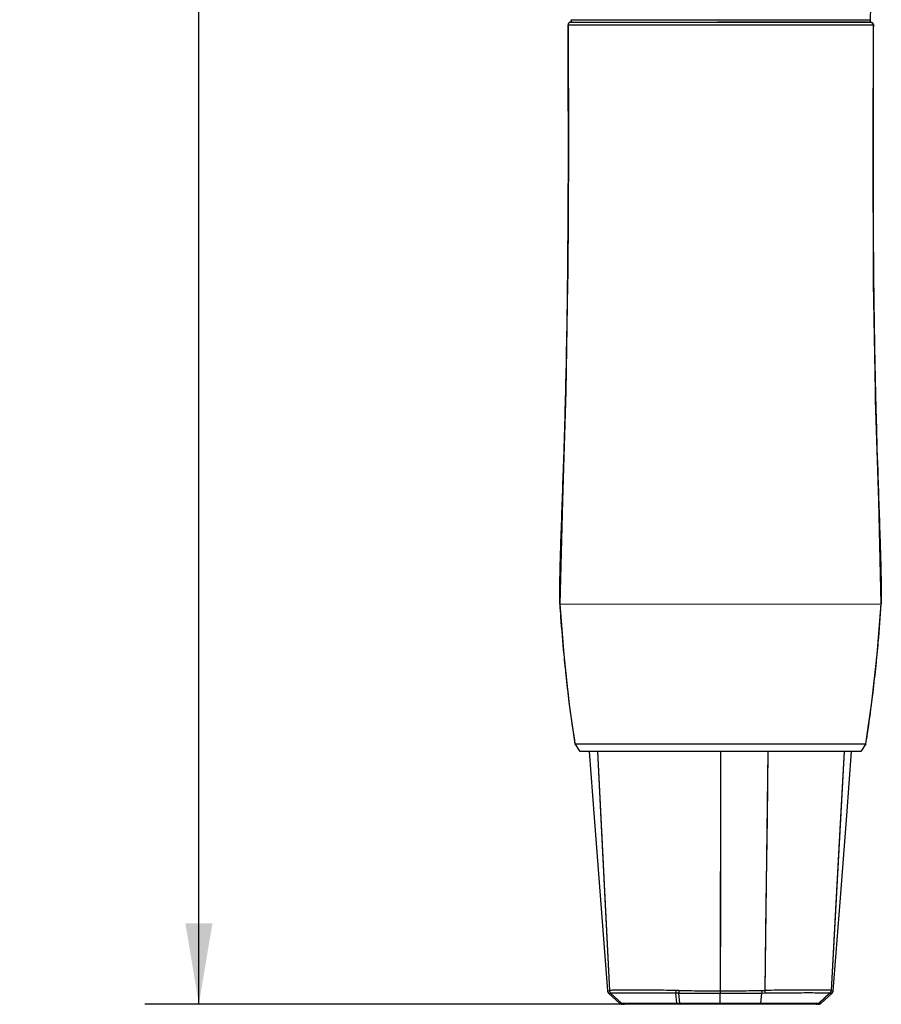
# Model space of a CAD drawing. Header units: inches. Extents: x 0 to 17, y 0 to 11.
# Tile 2 of 37: x 2.4 to 4.4, y 3 to 5.3. Entities that reach past the tile are written whole.
import ezdxf

# ---------------------------------------------------------------- set-up
doc = ezdxf.new("R2010")
doc.units = ezdxf.units.IN
doc.header["$LTSCALE"] = 0.935
doc.header["$MEASUREMENT"] = 0
doc.layers.get('0').update_dxf_attribs({"linetype": 'CONTINUOUS'})
doc.styles.add('TEXTSTYLE_2', font='txt', dxfattribs={"width": 0.8})
doc.dimstyles.new('DIMSTYLE_1', dxfattribs={"dimtxt": 0.125, "dimasz": 0.1875, "dimexe": 0.125, "dimexo": 0.0625, "dimgap": 0.0625, "dimtad": 0, "dimtih": 1, "dimtoh": 1, "dimlfac": 2, "dimzin": 4, "dimdsep": 46, "dimtxsty": 'TEXTSTYLE_2', "dimblk": '_FILLED', "dimblk1": '_FILLED', "dimblk2": '_FILLED', "dimcen": 0.09, "dimazin": 1, "dimtfac": 1, "dimtofl": 0, "dimtmove": 0, "dimatfit": 3, "dimldrblk": '_FILLED', "dimfxl": 1, "dimtolj": 1, "dimtzin": 4, "dimarcsym": 0})

# ---------------------------------------------------------------- blocks, each defined once
blk = doc.blocks.new('_FILLED')
at = {"color": 0, "linetype": 'ByBlock'}
blk.add_solid([(0, 0), (-1, 0.167), (-1, -0.167)], dxfattribs=at)
blk = doc.blocks.new('*D1')
at = {"color": 2, "linetype": 'Continuous', "transparency": 16777216}
for p, q in [((3.9375, 7.96), (2.6656, 7.96)), ((2.7906, 7.96), (2.7906, 5.625)), ((2.7906, 3.0401), (2.7906, 5.375)), ((3.9362, 3.0401), (2.6656, 3.0401))]:
    blk.add_line(p, q, dxfattribs=at)
at = {"color": 2, "linetype": 'Continuous', "transparency": 16777216, "xscale": 0.1875, "yscale": 0.1875, "zscale": 0.1875}
for p, rotation in [((2.7906, 7.96), 90), ((2.7906, 3.0401), 270)]:
    blk.add_blockref('_FILLED', p, dxfattribs=dict(at, rotation=rotation))
at = {"color": 2, "linetype": 'Continuous', "transparency": 16777216, "insert": (2.7906, 5.5625), "char_height": 0.125, "width": 0.830357, "attachment_point": 2, "line_spacing_factor": 0.9, "style": 'TEXTSTYLE_2'}
blk.add_mtext('{\\ftxt;\\W0.0001;\\H0.0001;\\~}{\\ftxt;\\W4.4285714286;\\H0.125; }{\\ftxt;\\W0.0001;\\H0.0001;\\~}', dxfattribs=at)

msp = doc.modelspace()

# ---------------------------------------------------------------- linework, layer by layer
at = {"color": 7, "linetype": 'Continuous'}
for p, q in [((3.6523, 5.3219), (4.3469, 5.3218)), ((4.3469, 5.3218), (4.3469, 5.3218)), ((3.6461, 5.31), (3.6461, 5.3099)), ((3.6461, 5.31), (3.6461, 5.31)), ((3.6461, 5.31), (3.6466, 5.0168)), ((3.6461, 5.3099), (4.3533, 5.31)), ((3.6461, 5.3099), (3.6461, 5.3099)), ((3.6491, 5.3152), (3.6478, 5.3142)), ((3.6491, 5.3152), (3.6478, 5.3142)), ((3.6521, 5.316), (3.6507, 5.3159)), ((3.6521, 5.316), (3.6507, 5.3159)), ((3.6521, 5.3159), (4.3472, 5.316)), ((4.341, 5.3159), (3.9923, 5.3159)), ((4.341, 5.3159), (4.341, 5.3159)), ((4.3472, 5.316), (4.3472, 5.316)), ((4.3478, 5.3158), (4.3495, 5.3154)), ((4.3495, 5.3154), (4.3478, 5.3158)), ((4.349, 5.31), (4.3533, 5.3101)), ((4.3503, 5.315), (4.3515, 5.3141)), ((4.3515, 5.3141), (4.3503, 5.315)), ((4.3503, 5.315), (4.3515, 5.314)), ((4.3525, 5.0169), (4.3533, 5.3101)), ((4.3528, 5.3122), (4.3533, 5.3101)), ((4.3533, 5.3101), (4.3528, 5.3122)), ((4.3528, 5.3121), (4.3533, 5.3101)), ((3.6466, 5.0168), (3.6452, 4.7315)), ((3.6462, 4.8845), (3.6466, 5.0007)), ((4.3537, 4.7316), (4.3525, 5.0169)), ((4.3525, 5.0019), (4.3527, 4.8847)), ((3.6452, 4.7315), (3.6448, 4.7104)), ((4.354, 4.7123), (4.3537, 4.7316)), ((3.6448, 4.7104), (3.6406, 4.4607)), ((4.358, 4.4609), (4.354, 4.7123)), ((3.6406, 4.4607), (3.6327, 4.2067)), ((4.3586, 4.4409), (4.358, 4.4609)), ((4.3657, 4.2068), (4.3586, 4.4409)), ((3.6327, 4.2067), (3.6265, 3.9677)), ((4.3717, 3.9678), (4.3657, 4.2068)), ((3.6265, 3.9677), (4.3717, 3.9678)), ((3.6265, 3.9677), (3.636, 3.8504)), ((3.6265, 3.9677), (3.6265, 3.9668)), ((4.3621, 3.8506), (4.3717, 3.9678)), ((4.3716, 3.9669), (4.3717, 3.9678)), ((3.636, 3.8504), (3.6481, 3.7404)), ((4.3499, 3.7406), (4.3621, 3.8506)), ((3.6481, 3.7404), (3.662, 3.6438)), ((4.3359, 3.644), (4.3499, 3.7406)), ((3.662, 3.6438), (4.3359, 3.644)), ((3.6621, 3.6439), (3.6985, 3.6439)), ((3.6739, 3.626), (3.6621, 3.6439)), ((4.0516, 3.6439), (4.2375, 3.6439)), ((4.336, 3.6439), (4.3241, 3.626)), ((4.324, 3.6261), (3.6738, 3.6259)), ((3.7424, 3.0721), (3.7147, 3.6259)), ((3.9989, 3.626), (3.9987, 3.0714)), ((4.1088, 3.626), (4.1019, 3.0722)), ((4.2857, 3.6261), (4.2557, 3.0721)), ((3.7373, 3.0713), (3.7417, 3.072)), ((3.7446, 3.0653), (3.7405, 3.0648)), ((3.7651, 3.0427), (3.7405, 3.0648)), ((3.7424, 3.0721), (3.7417, 3.072)), ((3.7455, 3.0654), (3.7445, 3.0665)), ((3.7449, 3.0654), (3.7446, 3.0653)), ((3.7449, 3.0654), (3.7695, 3.0427)), ((3.7455, 3.0654), (3.7449, 3.0654)), ((3.8956, 3.0721), (3.8958, 3.0655)), ((3.8983, 3.0428), (3.8958, 3.0655)), ((3.9025, 3.072), (3.9027, 3.0654)), ((3.9048, 3.0428), (3.9027, 3.0654)), ((3.9987, 3.0714), (3.9987, 3.0649)), ((3.9987, 3.0427), (3.9987, 3.0649)), ((4.0926, 3.0428), (4.0948, 3.0654)), ((4.095, 3.0721), (4.0948, 3.0654)), ((4.1017, 3.0655), (4.0948, 3.0654)), ((4.095, 3.0721), (4.1019, 3.0722)), ((4.1019, 3.0722), (4.1017, 3.0655)), ((4.2273, 3.0429), (4.2519, 3.0656)), ((4.2279, 3.0428), (4.2525, 3.0655)), ((4.2569, 3.0649), (4.2322, 3.0428)), ((4.2525, 3.0655), (4.2519, 3.0656)), ((4.2569, 3.0649), (4.2525, 3.0655)), ((4.253, 3.0654), (4.2525, 3.0655)), ((4.2541, 3.0653), (4.253, 3.0654)), ((4.2549, 3.0652), (4.2541, 3.0653)), ((4.2558, 3.065), (4.2549, 3.0652)), ((4.2557, 3.0721), (4.2551, 3.0722)), ((4.2557, 3.0721), (4.2602, 3.0714)), ((4.2566, 3.0649), (4.2558, 3.065)), ((4.2569, 3.0649), (4.2566, 3.0649)), ((3.7651, 3.0427), (3.7695, 3.0427)), ((4.2252, 3.0401), (3.7721, 3.04)), ((3.7739, 3.0403), (3.7765, 3.04)), ((3.8983, 3.0428), (3.9048, 3.0428)), ((3.9048, 3.0428), (3.9987, 3.0427)), ((3.9987, 3.0427), (4.0926, 3.0428)), ((3.9987, 3.0427), (3.9987, 3.0401)), ((4.0926, 3.0428), (4.2273, 3.0429)), ((4.2273, 3.0429), (4.2279, 3.0428)), ((4.2279, 3.0428), (4.2322, 3.0428))]:
    msp.add_line(p, q, dxfattribs=at)
for points in [[(3.6985, 3.6439), (3.7262, 3.6439), (4.0516, 3.6439)], [(4.2375, 3.6439), (4.2719, 3.6439), (4.2995, 3.6439), (4.3197, 3.6439), (4.336, 3.6439)], [(3.6949, 3.6259), (3.7065, 3.4727), (3.7219, 3.2719), (3.7373, 3.0712)], [(3.7424, 3.0721), (3.7324, 3.27), (3.7225, 3.4693), (3.7147, 3.6259)], [(3.9989, 3.626), (3.9989, 3.4736), (3.9988, 3.274), (3.9987, 3.0714)], [(4.1088, 3.626), (4.1069, 3.4724), (4.1044, 3.273), (4.1019, 3.0722)], [(4.2857, 3.6261), (4.2775, 3.4737), (4.2667, 3.2743), (4.2557, 3.0721)], [(4.2602, 3.0714), (4.2761, 3.277), (4.2916, 3.4779), (4.303, 3.6261)], [(3.7373, 3.0712), (3.7374, 3.0704), (3.7382, 3.0678), (3.7398, 3.0655), (3.7405, 3.0648)], [(3.7449, 3.0654), (3.741, 3.0648), (3.7405, 3.0648)], [(4.2557, 3.0721), (4.2596, 3.0715), (4.2602, 3.0714)], [(4.2569, 3.0649), (4.2577, 3.0657), (4.2592, 3.0679), (4.26, 3.0705), (4.2602, 3.0714)], [(3.7651, 3.0427), (3.7661, 3.0419), (3.7689, 3.0405), (3.7721, 3.04)], [(4.2253, 3.0401), (4.2285, 3.0407), (4.2313, 3.042), (4.2322, 3.0428)]]:
    msp.add_lwpolyline(points, dxfattribs=at)
for centre, radius, start, end in [((3.6582, 5.3219), 0.00593, 180.446, 269.9938), ((4.341, 5.3218), 0.00593, 269.9938, 359.5416), ((3.6521, 5.31), 0.00601, 143.6876, 158.6324), ((3.6521, 5.31), 0.00604, 144.5674, 158.0864), ((3.652, 5.3101), 0.00594, 135.277, 144.5633), ((3.652, 5.3101), 0.00591, 135.5257, 143.671), ((3.6522, 5.3098), 0.00623, 112.6049, 119.8644), ((3.6521, 5.3098), 0.0062, 103.6731, 112.5187), ((3.6521, 5.3099), 0.00619, 103.6919, 112.6134), ((4.3472, 5.31), 0.0058, 84.2171, 89.9656), ((4.3472, 5.31), 0.00579, 84.2156, 90.3125), ((4.3472, 5.3096), 0.00623, 59.1598, 67.886), ((4.3473, 5.3099), 0.00592, 35.7909, 45.5389), ((4.3473, 5.3099), 0.00594, 35.4043, 44.6886), ((4.3472, 5.3098), 0.00604, 21.8656, 35.7887), ((7.5332, 4.2196), 3.9146, 185.4033, 185.7966), ((0.4939, 4.2205), 3.8858, 354.168, 354.5468), ((3.7515, 3.0725), 0.00974, 220.851, 227.4987), ((3.8842, 1.8956), 1.1766, 89.1071, 89.4437), ((3.8845, 1.838), 1.2276, 89.152, 89.4701)]:
    msp.add_arc(centre, radius, start, end, dxfattribs=at)
for points, knots in [([(4.3469, 5.3218), (4.3482, 5.4814), (4.3519, 5.8373), (4.3562, 6.1932), (4.3586, 6.3895)], [0, 0, 0, 0, 0.448363, 1, 1, 1, 1]), ([(3.6466, 5.0007), (3.6466, 5.0247), (3.6466, 5.1277), (3.6464, 5.2307), (3.6461, 5.3096)], [0, 0, 0, 0, 0.233162, 1, 1, 1, 1]), ([(4.3533, 5.3097), (4.3531, 5.2823), (4.3527, 5.1797), (4.3525, 5.0771), (4.3525, 5.0019)], [0, 0, 0, 0, 0.267225, 1, 1, 1, 1]), ([(3.6449, 4.7104), (3.6451, 4.7242), (3.6457, 4.7822), (3.646, 4.8403), (3.6462, 4.8845)], [0, 0, 0, 0, 0.238167, 1, 1, 1, 1]), ([(4.3527, 4.8847), (4.3528, 4.8696), (4.353, 4.8122), (4.3535, 4.7547), (4.3539, 4.7123)], [0, 0, 0, 0, 0.262023, 1, 1, 1, 1]), ([(3.6429, 4.5711), (3.6431, 4.5823), (3.6439, 4.6287), (3.6445, 4.6751), (3.6449, 4.7104)], [0, 0, 0, 0, 0.239771, 1, 1, 1, 1]), ([(4.3539, 4.7123), (4.354, 4.7002), (4.3545, 4.6536), (4.3552, 4.6069), (4.3558, 4.5725)], [0, 0, 0, 0, 0.260552, 1, 1, 1, 1]), ([(3.64, 4.4387), (3.6403, 4.4493), (3.6414, 4.4934), (3.6423, 4.5376), (3.6429, 4.5711)], [0, 0, 0, 0, 0.239907, 1, 1, 1, 1]), ([(4.3558, 4.5725), (4.356, 4.5611), (4.3568, 4.5172), (4.3577, 4.4733), (4.3585, 4.4409)], [0, 0, 0, 0, 0.260354, 1, 1, 1, 1]), ([(3.6345, 4.2585), (3.635, 4.2727), (3.6371, 4.3327), (3.6389, 4.3928), (3.64, 4.4387)], [0, 0, 0, 0, 0.236249, 1, 1, 1, 1]), ([(4.3585, 4.4409), (4.3589, 4.425), (4.3605, 4.3648), (4.3624, 4.3047), (4.3638, 4.2604)], [0, 0, 0, 0, 0.264558, 1, 1, 1, 1]), ([(3.6265, 3.9677), (3.6266, 4.0131), (3.6292, 4.11), (3.6328, 4.207), (3.6345, 4.2585)], [0, 0, 0, 0, 0.468227, 1, 1, 1, 1]), ([(4.3638, 4.2604), (4.3656, 4.2086), (4.3691, 4.1111), (4.3716, 4.0135), (4.3717, 3.9678)], [0, 0, 0, 0, 0.531945, 1, 1, 1, 1]), ([(3.6265, 3.9668), (3.6272, 3.9568), (3.63, 3.9182), (3.6332, 3.8796), (3.6359, 3.851)], [0, 0, 0, 0, 0.257177, 1, 1, 1, 1]), ([(4.3621, 3.8512), (4.363, 3.8605), (4.3666, 3.8991), (4.3696, 3.9377), (4.3716, 3.9669)], [0, 0, 0, 0, 0.242842, 1, 1, 1, 1]), ([(3.6385, 3.8243), (3.6393, 3.8173), (3.6421, 3.7899), (3.6453, 3.7625), (3.6479, 3.7421)], [0, 0, 0, 0, 0.256048, 1, 1, 1, 1]), ([(4.3501, 3.7424), (4.351, 3.7491), (4.3544, 3.7768), (4.3575, 3.8046), (4.3596, 3.8256)], [0, 0, 0, 0, 0.243895, 1, 1, 1, 1]), ([(4.3359, 3.644), (4.3372, 3.6519), (4.3424, 3.6846), (4.347, 3.7175), (4.3501, 3.7424)], [0, 0, 0, 0, 0.241655, 1, 1, 1, 1]), ([(3.6479, 3.7421), (3.6489, 3.7337), (3.6532, 3.7008), (3.658, 3.6681), (3.662, 3.6438)], [0, 0, 0, 0, 0.258375, 1, 1, 1, 1]), ([(3.7417, 3.072), (3.7418, 3.0709), (3.7423, 3.0688), (3.7434, 3.067), (3.7441, 3.0662)], [0, 0, 0, 0, 0.496079, 1, 1, 1, 1]), ([(3.8956, 3.0721), (3.886, 3.0722), (3.8673, 3.0725), (3.8401, 3.0728), (3.8151, 3.073), (3.7929, 3.073), (3.7765, 3.073), (3.7653, 3.0729), (3.7585, 3.0728), (3.7528, 3.0726), (3.7482, 3.0725), (3.7452, 3.0723), (3.7434, 3.0722), (3.7427, 3.0721), (3.7424, 3.0721)], [0, 0, 0, 0, 0.187746, 0.366638, 0.531488, 0.677603, 0.800666, 0.852446, 0.897178, 0.93451, 0.964224, 0.986124, 0.994082, 1, 1, 1, 1]), ([(3.7445, 3.0665), (3.7439, 3.0673), (3.7428, 3.0691), (3.7424, 3.0711), (3.7424, 3.0721)], [0, 0, 0, 0, 0.504254, 1, 1, 1, 1]), ([(3.8958, 3.0655), (3.8775, 3.0656), (3.8508, 3.0659), (3.8169, 3.0661), (3.7951, 3.0662), (3.7768, 3.0661), (3.7639, 3.066), (3.7557, 3.0659), (3.7513, 3.0658), (3.748, 3.0656), (3.7462, 3.0655), (3.7455, 3.0654)], [0, 0, 0, 0, 0.366572, 0.531568, 0.677797, 0.80089, 0.897412, 0.934736, 0.964401, 0.986202, 1, 1, 1, 1]), ([(3.9025, 3.072), (3.9105, 3.0719), (3.9265, 3.0717), (3.9586, 3.0714), (3.9827, 3.0713), (3.9987, 3.0714)], [0, 0, 0, 0, 0.249306, 0.499229, 1, 1, 1, 1]), ([(3.9987, 3.0649), (3.9907, 3.0648), (3.9587, 3.0649), (3.9267, 3.0651), (3.9027, 3.0654)], [0, 0, 0, 0, 0.250312, 1, 1, 1, 1]), ([(3.9987, 3.0713), (4.0148, 3.0713), (4.0388, 3.0714), (4.0709, 3.0717), (4.0869, 3.0719), (4.095, 3.0721)], [0, 0, 0, 0, 0.5, 0.75, 1, 1, 1, 1]), ([(4.0948, 3.0654), (4.0868, 3.0653), (4.0548, 3.065), (4.0227, 3.0649), (3.9987, 3.0649)], [0, 0, 0, 0, 0.249594, 1, 1, 1, 1]), ([(4.2519, 3.0656), (4.2512, 3.0656), (4.2495, 3.0658), (4.2462, 3.0659), (4.2418, 3.066), (4.2336, 3.0661), (4.2207, 3.0662), (4.2024, 3.0663), (4.1807, 3.0662), (4.1467, 3.066), (4.1201, 3.0657), (4.1017, 3.0655)], [0, 0, 0, 0, 0.013668, 0.035456, 0.065093, 0.102382, 0.198832, 0.321876, 0.468084, 0.633117, 1, 1, 1, 1]), ([(4.2551, 3.0722), (4.2533, 3.0724), (4.248, 3.0727), (4.2379, 3.0729), (4.2232, 3.073), (4.2045, 3.0731), (4.1824, 3.073), (4.1574, 3.0728), (4.1302, 3.0726), (4.1115, 3.0723), (4.1019, 3.0722)], [0, 0, 0, 0, 0.035645, 0.102717, 0.199241, 0.322329, 0.46845, 0.63336, 0.81228, 1, 1, 1, 1]), ([(4.2551, 3.0722), (4.255, 3.071), (4.2544, 3.0685), (4.2528, 3.0664), (4.2519, 3.0656)], [0, 0, 0, 0, 0.497851, 1, 1, 1, 1]), ([(4.2525, 3.0655), (4.2535, 3.0663), (4.255, 3.0684), (4.2556, 3.0709), (4.2557, 3.0721)], [0, 0, 0, 0, 0.499757, 1, 1, 1, 1]), ([(3.7695, 3.0427), (3.7734, 3.0428), (3.7865, 3.0428), (3.8133, 3.0429), (3.8524, 3.0428), (3.8821, 3.0428), (3.8983, 3.0428)], [0, 0, 0, 0, 0.090348, 0.306846, 0.623114, 1, 1, 1, 1]), ([(3.7695, 3.0427), (3.7698, 3.0424), (3.7711, 3.0414), (3.7727, 3.0407), (3.7739, 3.0403)], [0, 0, 0, 0, 0.245569, 1, 1, 1, 1]), ([(3.8983, 3.0428), (3.8983, 3.0424), (3.8984, 3.0417), (3.8986, 3.0408), (3.8987, 3.0403), (3.8989, 3.0401), (3.899, 3.0401)], [0, 0, 0, 0, 0.403931, 0.712676, 0.90899, 1, 1, 1, 1]), ([(3.9048, 3.0428), (3.9048, 3.0424), (3.9049, 3.0417), (3.9051, 3.0408), (3.9052, 3.0404), (3.9053, 3.0401), (3.9054, 3.0401)], [0, 0, 0, 0, 0.407671, 0.718359, 0.914173, 1, 1, 1, 1]), ([(4.0926, 3.0428), (4.0926, 3.0424), (4.0925, 3.0418), (4.0924, 3.0409), (4.0922, 3.0404), (4.0921, 3.0401), (4.092, 3.0401)], [0, 0, 0, 0, 0.407163, 0.717869, 0.913847, 1, 1, 1, 1]), ([(4.2273, 3.0429), (4.2264, 3.042), (4.2242, 3.0406), (4.2216, 3.0401), (4.2203, 3.0401)], [0, 0, 0, 0, 0.498187, 1, 1, 1, 1]), ([(4.2209, 3.0401), (4.2222, 3.0401), (4.2248, 3.0406), (4.227, 3.042), (4.2279, 3.0428)], [0, 0, 0, 0, 0.501827, 1, 1, 1, 1])]:
    msp.add_open_spline(points, degree=3, knots=knots, dxfattribs=at)
for points in [[(3.6465, 5.3123), (3.6462, 5.3115), (3.646, 5.3107), (3.6461, 5.31)], [(3.6465, 5.3123), (3.6462, 5.3115), (3.646, 5.3107), (3.6461, 5.31)], [(3.6498, 5.3156), (3.649, 5.3153), (3.6483, 5.3148), (3.6478, 5.3142)], [(3.6521, 5.316), (3.6513, 5.316), (3.6505, 5.3159), (3.6498, 5.3156)], [(4.3472, 5.3158), (4.348, 5.3158), (4.3488, 5.3157), (4.3496, 5.3154)]]:
    msp.add_open_spline(points, degree=3, dxfattribs=at)

# ---------------------------------------------------------------- dimensions: what is measured, and where the dimension line sits
at = {"color": 2, "linetype": 'Continuous'}
dim = msp.add_linear_dim(base=(2.7906, 3.0401), p1=(4, 7.96), p2=(3.9987, 3.0401), angle=270, text='{\\ftxt;\\W0.0001;\\H0.0001;\\~}{\\ftxt;\\W4.4285714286;\\H0.125; }{\\ftxt;\\W0.0001;\\H0.0001;\\~}', dimstyle='DIMSTYLE_1', dxfattribs=at)
dim.commit()
dim.dimension.update_dxf_attribs({"geometry": '*D1', "text_midpoint": (2.7727, 5.5), "dimtype": 160})

doc.saveas('drawing.dxf')
